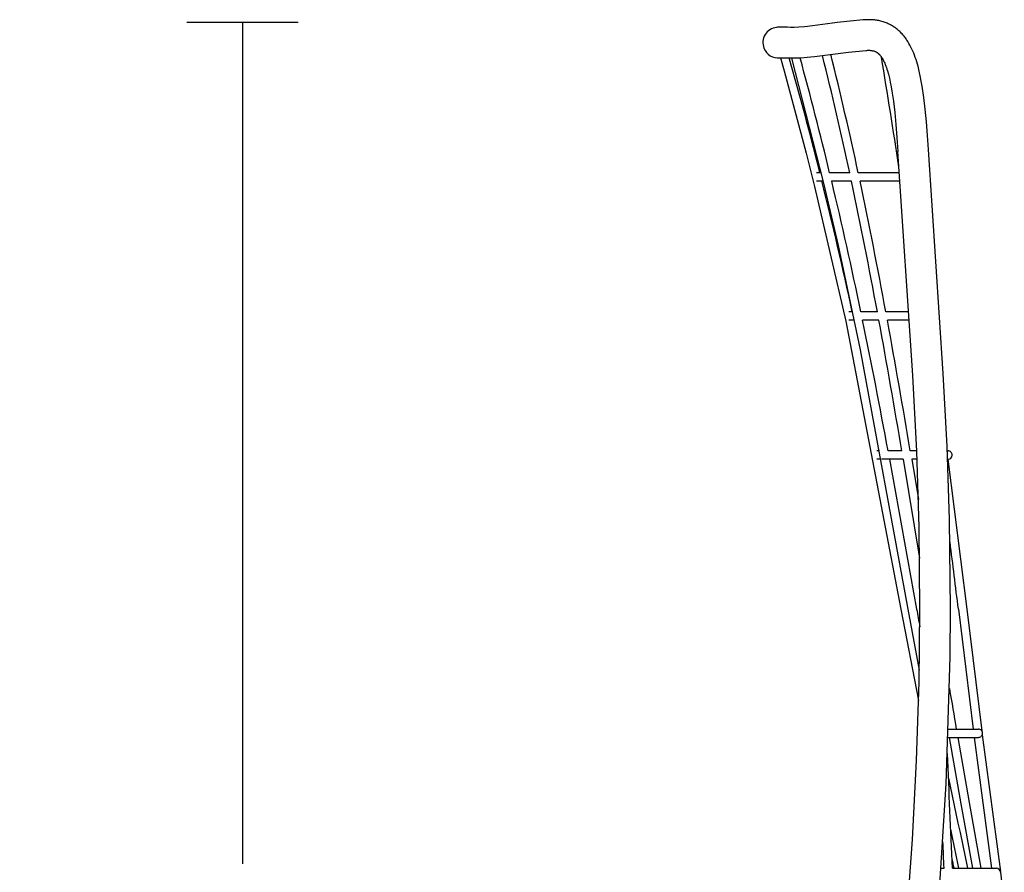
# Model space of a CAD drawing. Header units: centimetres. Extents: x 10400 to 15023, y -8038 to -5428.
# Tile 15 of 20: x 12016 to 12370, y -5982 to -5676. Entities that reach past the tile are written whole.
import ezdxf

# ---------------------------------------------------------------- set-up
doc = ezdxf.new("R2010")
doc.units = ezdxf.units.CM
doc.layers.add('CC-DIMENSION', color=251, linetype='Continuous')
doc.layers.add('Livello 1', color=250, linetype='Continuous')
doc.styles.add('Cassina', font='arial.ttf')
doc.dimstyles.new('ABACO custom interiors_ass', dxfattribs={"dimtxt": 3, "dimasz": 1, "dimexe": 1, "dimexo": 2, "dimgap": 0.5, "dimtad": 0, "dimdec": 1, "dimlfac": 0.1, "dimzin": 0, "dimdsep": 46, "dimtxsty": 'Cassina', "dimblk": 'NONE', "dimcen": 1, "dimclrd": 256, "dimclre": 256, "dimclrt": 7, "dimadec": 0, "dimazin": 0, "dimtfac": 1, "dimtdec": 1, "dimtofl": 0, "dimtmove": 1, "dimatfit": 2, "dimldrblk": 'OBLIQUE', "dimfxl": 1, "dimfxlon": 1, "dimtolj": 1, "dimtzin": 0, "dimarcsym": 1})

# ---------------------------------------------------------------- blocks, each defined once
blk = doc.blocks.new('*D110')
at = {"layer": 'CC-DIMENSION', "lineweight": -2, "transparency": 16777216}
for p, q in [((12116.32, -5677.02), (12076.32, -5677.02)), ((12096.32, -5677.02), (12096.32, -5979.45)), ((12096.32, -6532.47), (12096.32, -6230.04)), ((12116.32, -6532.47), (12076.32, -6532.47))]:
    blk.add_line(p, q, dxfattribs=at)
at = {"layer": 'Defpoints', "color": 0, "transparency": 16777216}
for p in [(12096.32, -5677.02), (12310.01, -5677.02), (12295.14, -6532.47)]:
    blk.add_point(p, dxfattribs=at)
at = {"layer": 'CC-DIMENSION', "color": 7, "transparency": 16777216, "char_height": 60, "attachment_point": 5, "rotation": 90, "style": 'Cassina'}
for s, insert in [("\\A1;[33.7'']", (12144.77, -6104.75)), ('\\A1;85.5', (12055.69, -6104.75))]:
    blk.add_mtext(s, dxfattribs=dict(at, insert=insert))
blk = doc.blocks.new('_None')
blk = doc.blocks.new('_Oblique')
at = {"color": 0, "linetype": 'ByBlock', "lineweight": -2}
blk.add_line((-0.5, -0.5), (0.5, 0.5), dxfattribs=at)
blk = doc.blocks.new('*D113')
at = {"layer": 'CC-DIMENSION', "lineweight": -2, "transparency": 16777216}
for p, q in [((12283.36, -6807.11), (12283.36, -6847.11)), ((12764.3, -6807.11), (12764.3, -6847.11)), ((12283.36, -6827.11), (12398.54, -6827.11)), ((12764.3, -6827.11), (12649.12, -6827.11))]:
    blk.add_line(p, q, dxfattribs=at)
at = {"layer": 'Defpoints', "color": 0, "transparency": 16777216}
for p in [(12283.36, -5683.88), (12764.3, -6067.77), (12283.36, -6827.11)]:
    blk.add_point(p, dxfattribs=at)
at = {"layer": 'CC-DIMENSION', "color": 7, "transparency": 16777216, "char_height": 60, "attachment_point": 5, "style": 'Cassina'}
for s, insert in [('\\A1;48.1', (12523.83, -6786.48)), ("\\A1;[18.9'']", (12523.83, -6875.57))]:
    blk.add_mtext(s, dxfattribs=dict(at, insert=insert))

msp = doc.modelspace()

# ---------------------------------------------------------------- linework, layer by layer
at = {"layer": 'Livello 1'}
for p, q in [((12308.34, -5677.22), (12299.38, -5678.38)), ((12310.01, -5677.02), (12308.34, -5677.22)), ((12319.4, -5676.06), (12310.01, -5677.02)), ((12319.8, -5676.02), (12319.4, -5676.06)), ((12320.2, -5676), (12319.8, -5676.02)), ((12320.6, -5675.98), (12320.2, -5676)), ((12321, -5675.96), (12320.6, -5675.98)), ((12321.4, -5675.96), (12321, -5675.96)), ((12321.81, -5675.96), (12321.4, -5675.96)), ((12322.21, -5675.98), (12321.81, -5675.96)), ((12322.62, -5676), (12322.21, -5675.98)), ((12323.01, -5676.03), (12322.62, -5676)), ((12323.4, -5676.06), (12323.01, -5676.03)), ((12323.79, -5676.11), (12323.4, -5676.06)), ((12324.18, -5676.16), (12323.79, -5676.11)), ((12324.58, -5676.23), (12324.18, -5676.16)), ((12324.97, -5676.3), (12324.58, -5676.23)), ((12325.36, -5676.39), (12324.97, -5676.3)), ((12325.75, -5676.48), (12325.36, -5676.39)), ((12326.13, -5676.58), (12325.75, -5676.48)), ((12326.51, -5676.7), (12326.13, -5676.58)), ((12326.89, -5676.82), (12326.51, -5676.7)), ((12327.26, -5676.95), (12326.89, -5676.82)), ((12327.63, -5677.09), (12327.26, -5676.95)), ((12327.99, -5677.24), (12327.63, -5677.09)), ((12328.35, -5677.4), (12327.99, -5677.24)), ((12328.71, -5677.57), (12328.35, -5677.4)), ((12328.94, -5677.68), (12328.71, -5677.57)), ((12329.26, -5677.85), (12328.94, -5677.68)), ((12329.57, -5678.03), (12329.26, -5677.85)), ((12329.88, -5678.21), (12329.57, -5678.03)), ((12288.57, -5678.7), (12288.25, -5678.73)), ((12288.89, -5678.68), (12288.57, -5678.7)), ((12289.22, -5678.66), (12288.89, -5678.68)), ((12289.67, -5678.65), (12289.22, -5678.66)), ((12290.13, -5678.64), (12289.67, -5678.65)), ((12290.66, -5678.65), (12290.13, -5678.64)), ((12291.16, -5678.67), (12290.66, -5678.65)), ((12292.16, -5678.71), (12291.16, -5678.67)), ((12293.26, -5678.74), (12292.16, -5678.71)), ((12294.61, -5678.72), (12293.26, -5678.74)), ((12296.26, -5678.65), (12294.61, -5678.72)), ((12298.25, -5678.5), (12296.26, -5678.65)), ((12299.38, -5678.38), (12298.25, -5678.5)), ((12330.19, -5678.4), (12329.88, -5678.21)), ((12330.49, -5678.6), (12330.19, -5678.4)), ((12330.78, -5678.8), (12330.49, -5678.6)), ((12331.07, -5679.01), (12330.78, -5678.8)), ((12331.36, -5679.23), (12331.07, -5679.01)), ((12331.66, -5679.47), (12331.36, -5679.23)), ((12331.95, -5679.71), (12331.66, -5679.47)), ((12332.24, -5679.97), (12331.95, -5679.71)), ((12332.52, -5680.23), (12332.24, -5679.97)), ((12332.8, -5680.5), (12332.52, -5680.23)), ((12333.07, -5680.78), (12332.8, -5680.5)), ((12333.34, -5681.06), (12333.07, -5680.78)), ((12333.6, -5681.35), (12333.34, -5681.06)), ((12333.84, -5681.64), (12333.6, -5681.35)), ((12334.08, -5681.93), (12333.84, -5681.64)), ((12334.32, -5682.23), (12334.08, -5681.93)), ((12334.55, -5682.54), (12334.32, -5682.23)), ((12334.78, -5682.85), (12334.55, -5682.54)), ((12335, -5683.17), (12334.78, -5682.85)), ((12335.21, -5683.49), (12335, -5683.17)), ((12335.43, -5683.82), (12335.21, -5683.49)), ((12335.82, -5684.47), (12335.43, -5683.82)), ((12336.2, -5685.14), (12335.82, -5684.47)), ((12336.56, -5685.84), (12336.2, -5685.14)), ((12301.94, -5689.16), (12314.14, -5687.63)), ((12314.14, -5687.63), (12320.43, -5687.01)), ((12320.43, -5687.01), (12320.67, -5686.98)), ((12320.67, -5686.98), (12320.9, -5686.96)), ((12320.9, -5686.96), (12321.13, -5686.95)), ((12321.13, -5686.95), (12321.36, -5686.95)), ((12321.36, -5686.95), (12321.6, -5686.95)), ((12321.6, -5686.95), (12321.83, -5686.97)), ((12321.83, -5686.97), (12322.06, -5686.99)), ((12322.06, -5686.99), (12322.29, -5687.02)), ((12322.29, -5687.02), (12322.52, -5687.05)), ((12322.52, -5687.05), (12322.75, -5687.1)), ((12322.75, -5687.1), (12322.98, -5687.15)), ((12322.98, -5687.15), (12323.21, -5687.21)), ((12323.21, -5687.21), (12323.43, -5687.28)), ((12323.43, -5687.28), (12323.65, -5687.36)), ((12323.65, -5687.36), (12323.87, -5687.44)), ((12323.87, -5687.44), (12323.93, -5687.47)), ((12323.93, -5687.47), (12324.01, -5687.52)), ((12324.01, -5687.52), (12324.1, -5687.57)), ((12324.1, -5687.57), (12324.18, -5687.62)), ((12324.18, -5687.62), (12324.27, -5687.67)), ((12324.27, -5687.67), (12324.35, -5687.72)), ((12324.35, -5687.72), (12324.43, -5687.78)), ((12324.43, -5687.78), (12324.51, -5687.84)), ((12324.51, -5687.84), (12324.59, -5687.9)), ((12324.59, -5687.9), (12324.67, -5687.97)), ((12324.67, -5687.97), (12324.76, -5688.04)), ((12324.76, -5688.04), (12324.85, -5688.12)), ((12324.85, -5688.12), (12324.94, -5688.21)), ((12324.94, -5688.21), (12325.04, -5688.3)), ((12325.04, -5688.3), (12325.13, -5688.39)), ((12325.13, -5688.39), (12325.23, -5688.49)), ((12325.23, -5688.49), (12325.32, -5688.6)), ((12325.32, -5688.6), (12325.42, -5688.71)), ((12325.42, -5688.71), (12325.52, -5688.83)), ((12336.9, -5686.55), (12336.56, -5685.84)), ((12337.22, -5687.26), (12336.9, -5686.55)), ((12337.53, -5688), (12337.22, -5687.26)), ((12337.82, -5688.75), (12337.53, -5688)), ((12338.1, -5689.52), (12337.82, -5688.75)), ((12289.45, -5689.67), (12290.09, -5689.64)), ((12289.72, -5689.65), (12290.95, -5694.31)), ((12290.09, -5689.64), (12290.72, -5689.66)), ((12290.72, -5689.66), (12294.89, -5689.72)), ((12293.63, -5689.74), (12305.17, -5734.78)), ((12294.89, -5689.72), (12296.93, -5689.63)), ((12296.93, -5689.63), (12299.27, -5689.45)), ((12299.27, -5689.45), (12301.94, -5689.16)), ((12325.52, -5688.83), (12325.61, -5688.95)), ((12325.61, -5688.95), (12325.71, -5689.08)), ((12325.71, -5689.08), (12325.81, -5689.22)), ((12325.81, -5689.22), (12325.91, -5689.37)), ((12325.91, -5689.37), (12326.01, -5689.52)), ((12326.01, -5689.52), (12326.12, -5689.68)), ((12326.12, -5689.68), (12326.32, -5690.01)), ((12326.32, -5690.01), (12326.52, -5690.38)), ((12326.52, -5690.38), (12326.73, -5690.77)), ((12326.73, -5690.77), (12326.93, -5691.19)), ((12326.93, -5691.19), (12327.13, -5691.64)), ((12327.13, -5691.64), (12327.33, -5692.12)), ((12327.33, -5692.12), (12327.53, -5692.63)), ((12338.37, -5690.29), (12338.1, -5689.52)), ((12338.62, -5691.09), (12338.37, -5690.29)), ((12338.86, -5691.9), (12338.62, -5691.09)), ((12339.09, -5692.72), (12338.86, -5691.9)), ((12290.95, -5694.31), (12298.95, -5723.96)), ((12327.53, -5692.63), (12327.72, -5693.16)), ((12327.72, -5693.16), (12327.92, -5693.73)), ((12327.92, -5693.73), (12328.1, -5694.32)), ((12328.1, -5694.32), (12328.46, -5695.58)), ((12328.46, -5695.58), (12328.81, -5696.96)), ((12339.52, -5694.44), (12339.09, -5692.72)), ((12339.9, -5696.17), (12339.52, -5694.44)), ((12328.81, -5696.96), (12329.14, -5698.42)), ((12329.14, -5698.42), (12329.45, -5700.04)), ((12340.27, -5698.03), (12339.9, -5696.17)), ((12340.59, -5699.89), (12340.27, -5698.03)), ((12329.45, -5700.04), (12329.73, -5701.66)), ((12329.73, -5701.66), (12330.26, -5705.29)), ((12341.17, -5703.88), (12340.59, -5699.89)), ((12330.26, -5705.29), (12330.72, -5709.29)), ((12341.66, -5708.15), (12341.17, -5703.88)), ((12330.72, -5709.29), (12331.14, -5713.65)), ((12342.1, -5712.7), (12341.66, -5708.15)), ((12342.48, -5717.54), (12342.1, -5712.7)), ((12331.14, -5713.65), (12331.51, -5718.35)), ((12331.51, -5718.35), (12331.86, -5723.38)), ((12342.84, -5722.67), (12342.48, -5717.54)), ((12298.95, -5723.96), (12301.95, -5735.92)), ((12337.17, -5803.91), (12331.86, -5723.38)), ((12348.14, -5803.2), (12342.84, -5722.67)), ((12304.25, -5730.97), (12302.64, -5730.97)), ((12314.55, -5730.97), (12307.34, -5730.97)), ((12332.36, -5730.97), (12317.61, -5730.97)), ((12304.98, -5733.97), (12302.64, -5733.97)), ((12305.17, -5734.78), (12310.37, -5757.16)), ((12315.19, -5733.97), (12308.06, -5733.97)), ((12332.56, -5733.97), (12318.26, -5733.97)), ((12301.95, -5735.92), (12313.12, -5784.31)), ((12310.37, -5757.16), (12318.3, -5794.7)), ((12313.12, -5784.31), (12332.97, -5887.83)), ((12315.5, -5780.97), (12314.26, -5780.97)), ((12316.12, -5783.97), (12314.26, -5783.97)), ((12324.48, -5780.97), (12318.56, -5780.97)), ((12325.03, -5783.97), (12319.18, -5783.97)), ((12335.66, -5780.97), (12327.53, -5780.97)), ((12335.85, -5783.97), (12328.08, -5783.97)), ((12318.3, -5794.7), (12335.48, -5887.83)), ((12338.64, -5831.12), (12337.17, -5803.91)), ((12349.58, -5829.42), (12348.14, -5803.2)), ((12350.45, -5855.67), (12349.58, -5829.42)), ((12325.28, -5830.97), (12324.34, -5830.97)), ((12333.29, -5830.97), (12328.33, -5830.97)), ((12338.64, -5830.97), (12336.33, -5830.97)), ((12339.5, -5858.36), (12338.64, -5831.12)), ((12349.64, -5830.97), (12349.88, -5830.97)), ((12325.83, -5833.97), (12324.34, -5833.97)), ((12333.79, -5833.97), (12326.15, -5833.97)), ((12328.88, -5833.97), (12338.59, -5887.83)), ((12333.79, -5833.97), (12339.68, -5869.57)), ((12336.84, -5833.97), (12339.26, -5848.47)), ((12338.76, -5833.97), (12336.84, -5833.97)), ((12349.77, -5833.97), (12349.88, -5833.97)), ((12349.81, -5833.97), (12356.62, -5887.83)), ((12339.75, -5887.83), (12339.5, -5858.36)), ((12350.72, -5887.83), (12350.45, -5855.67)), ((12332.97, -5887.83), (12339.28, -5920.75)), ((12335.48, -5887.83), (12339.53, -5909.84)), ((12339.45, -5913.94), (12339.75, -5887.83)), ((12350.62, -5905.05), (12350.72, -5887.83)), ((12353.6, -5887.83), (12358.87, -5930.97)), ((12356.62, -5887.83), (12361.97, -5931.57)), ((12349.17, -5950.69), (12350.62, -5905.05)), ((12338.54, -5942.3), (12339.45, -5913.94)), ((12349.98, -5930.97), (12360.77, -5930.97)), ((12349.87, -5933.97), (12360.77, -5933.97)), ((12350.32, -5933.97), (12354.52, -5957.86)), ((12353.37, -5933.97), (12357.48, -5957.33)), ((12359.25, -5933.97), (12365.55, -5980.97)), ((12362.15, -5933.05), (12368.7, -5982.16)), ((12337.06, -5970.63), (12338.54, -5942.3)), ((12350.05, -5948.64), (12353.44, -5964.76)), ((12346.63, -5991.91), (12349.17, -5950.69)), ((12357.48, -5957.33), (12361.65, -5980.97)), ((12354.52, -5957.86), (12358.62, -5980.97)), ((12353.44, -5964.76), (12354.19, -5968.21)), ((12354.19, -5968.21), (12356.84, -5980.97)), ((12334.93, -6000.4), (12337.06, -5970.63)), ((12347.41, -5980.97), (12348.45, -5980.97)), ((12351.45, -5980.97), (12367.24, -5980.97)), ((12368.74, -5982.47), (12369.51, -5990.14))]:
    msp.add_line(p, q, dxfattribs=at)
for centre, radius, start, end in [((12288.85, -5684.2), 5.5, 96.3379, 201.1374), ((12288.85, -5684.2), 5.5, 201.1374, 276.2545), ((10956.1, -6024.08), 1389.71, 12.17571, 13.9611), ((10949.68, -6025.51), 1399.29, 12.15116, 13.94107), ((11042.9, -6044.8), 1299.39, 13.97608, 15.85815), ((10958.01, -6056.3), 1388, 13.55551, 15.31722), ((9725.6, -6123.28), 2636.29, 8.60329, 9.47234), ((10751.62, -6119.22), 1600.02, 12.20454, 13.9324), ((10841.42, -6086.29), 1508.37, 11.67837, 13.50776), ((10610.36, -6095.43), 1742.72, 10.39527, 11.97045), ((10598.84, -6097.7), 1757.46, 10.38241, 11.94428), ((10730.3, -6123.85), 1621.83, 12.09125, 12.09662), ((9962.6, -6266.94), 2405.57, 10.44158, 11.58205), ((8907.94, -6408.35), 3473.67, 9.56775, 10.35485), ((8887.79, -6411.88), 3497.12, 9.56166, 10.34346), ((12349.88, -5832.47), 1.5, 359.9897, 90.0111), ((12349.88, -5832.47), 1.5, 269.9996, 359.9996), ((6188.32, -6643.64), 6211.43, 6.989096, 7.21244), ((20394.46, -4440.13), 8184.92, 190.187798, 190.233185), ((15922.59, -5320.71), 3621.53, 189.46785, 189.7012), ((12360.77, -5932.47), 1.5, 359.995, 90.005), ((12360.77, -5932.47), 1.5, 269.9947, 0.0053), ((-354.04, -6516.02), 12716.75, 2.411364, 2.597051), ((11790.03, -6091.9), 574.56, 11.13159, 12.55465), ((-353.93, -6516.01), 12713.65, 2.411933, 2.455344), ((11971.61, -6059.78), 388.52, 11.7024, 12.2342), ((12367.24, -5982.47), 1.5, 0.3026, 90.0005)]:
    msp.add_arc(centre, radius, start, end, dxfattribs=at)

# ---------------------------------------------------------------- dimensions: what is measured, and where the dimension line sits
at = {"layer": 'CC-DIMENSION'}
for base, p1, p2, angle, picture, middle in [((12096.32, -5677.02), (12295.14, -6532.47), (12310.01, -5677.02), 90, '*D110', (12096.32, -6104.75)), ((12283.36, -6827.11), (12764.3, -6067.77), (12283.36, -5683.88), 180, '*D113', (12523.83, -6827.11))]:
    dim = msp.add_linear_dim(base=base, p1=p1, p2=p2, angle=angle, dimstyle='ABACO custom interiors_ass', override={"dimscale": 0, "dimpost": '\\X'}, dxfattribs=at)
    dim.commit()
    dim.dimension.update_dxf_attribs({"geometry": picture, "text_midpoint": middle})

doc.saveas('drawing.dxf')
